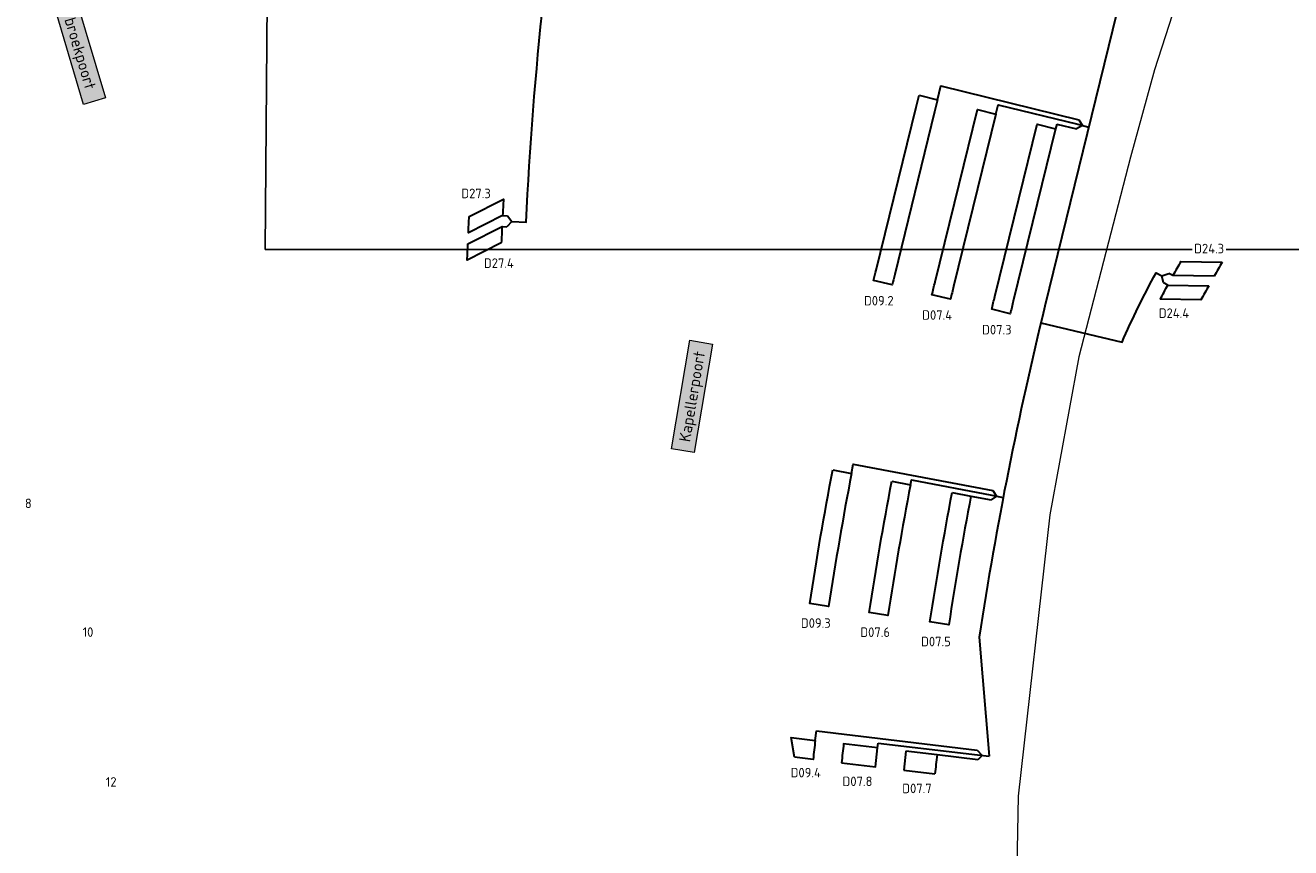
# Model space of a CAD drawing. Header units: metres. Extents: x 196669 to 197735, y 355514 to 356669.
# Tile 4 of 28: x 197008 to 197074, y 355651 to 355694. Entities that reach past the tile are written whole.
import ezdxf
from ezdxf.enums import TextEntityAlignment as Align
from ezdxf.lldxf.tags import DXFTag

# ---------------------------------------------------------------- set-up
doc = ezdxf.new("R2010")
doc.units = ezdxf.units.M
for name, color, linetype, lineweight in [('B-WE-KL-DATA_HDPE40-G', 104, 'KL-GLASVEZEL-N', 20), ('B-WE-OG-BEBOUWING_HUISNUMMER-T35', 252, 'Continuous', 9), ('B-WE-OG-BEBOUWING_STRAATNAAM-T35', 7, 'Continuous', 9), ('N-WE-KL-VRI_KABEL-G', 30, 'Continuous', 30), ('N-WE-KL-VRI_UITSLIJPER-G', 130, 'Continuous', 30), ('N-WE-VW-VRI-ONTRUIMINGSTIJDEN_OTTO-G', 7, 'Continuous', 25), ('N-WE-VW-VRI_DETECTIELUS-G', 3, 'Continuous', 30), ('N-WE-VW-VRI_DETECTIELUS-T25', 7, 'Continuous', 30)]:
    doc.layers.add(name, color=color, linetype=linetype, lineweight=lineweight)
doc.styles.add('NLCS-ISO-M200-T25', font='NLCS-ISO.ttf', dxfattribs={"height": 0.5})
doc.styles.add('NLCS-ISO-M200-T30', font='NLCS-ISO.ttf', dxfattribs={"height": 0.6})
doc.styles.get("Standard").update_dxf_attribs({"font": 'Microsoft JhengHei.ttf'})
tags = doc.linetypes.add('KL-GLASVEZEL-N', pattern='A,4,-1,[101,NLCS.SHX,S=0.5,R=0,X=0,Y=0],-1,4,-1,["G",Standard,S=1,R=0,X=-0.25,Y=-0.5],-1.5', length=12.5).pattern_tags.tags
tags[18] = DXFTag(74, 10)

msp = doc.modelspace()

# ---------------------------------------------------------------- linework, layer by layer
at = {"layer": 'B-WE-KL-DATA_HDPE40-G', "ltscale": 0.2, "flags": 128}
msp.add_lwpolyline([(197075.567, 355702.318), (197073.842, 355700.742), (197068.528, 355696.526), (197067.024, 355691.862), (197065.775, 355687.277), (197063.057, 355676.807), (197061.538, 355668.524), (197059.873, 355653.776), (197059.508, 355634.173), (197060.887, 355605.642), (197061.095, 355604.492)], dxfattribs=at)
at = {"layer": 'N-WE-KL-VRI_KABEL-G'}
msp.add_line((197057.743, 355655.929), (197058.351, 355655.857), dxfattribs=at)
at = {"layer": 'N-WE-KL-VRI_KABEL-G', "flags": 128}
for points in [[(197033.322, 355683.908), (197034.071, 355683.872, -0.029321), (197036.581, 355707.222, -0.436306), (197039.03, 355708.834, 0.436306)], [(197068.989, 355702.379, 0.137047), (197065.063, 355694.863), (197061.285, 355679.468, 0.022199), (197057.834, 355662.11), (197058.351, 355655.857)], [(197061.073, 355678.597), (197065.327, 355677.573, -0.020087), (197067.111, 355681.225), (197067.42, 355681.058)]]:
    msp.add_lwpolyline(points, format="xyb", dxfattribs=at)
for points in [[(197063.067, 355689.249), (197063.25, 355688.946), (197062.948, 355688.763)], [(197063.008, 355689.006), (197063.59, 355688.863)], [(197033.086, 355684.207), (197033.322, 355683.908), (197033.058, 355683.633)], [(197067.506, 355680.69), (197067.42, 355681.058), (197067.774, 355681.189)], [(197058.553, 355669.793), (197058.751, 355669.501), (197058.459, 355669.302)], [(197058.506, 355669.548), (197059.095, 355669.435)], [(197057.722, 355656.183), (197057.996, 355655.899), (197057.764, 355655.675)]]:
    msp.add_lwpolyline(points, dxfattribs=at)
at = {"layer": 'N-WE-KL-VRI_UITSLIJPER-G'}
for p, q in [((197061.904, 355689.019), (197061.844, 355688.776)), ((197049.237, 355656.69), (197049.296, 355657.186)), ((197049.296, 355657.186), (197057.722, 355656.183)), ((197052.536, 355656.549), (197057.743, 355655.929)), ((197057.764, 355655.675), (197055.627, 355655.929))]:
    msp.add_line(p, q, dxfattribs=at)
at = {"layer": 'N-WE-KL-VRI_UITSLIJPER-G', "flags": 128}
for points in [[(197055.653, 355690.296), (197055.832, 355691.024), (197063.067, 355689.249)], [(197058.712, 355689.545), (197058.831, 355690.031), (197063.008, 355689.006)], [(197061.904, 355689.019), (197062.948, 355688.763)], [(197032.837, 355684.22), (197033.086, 355684.207)], [(197032.809, 355683.645), (197033.058, 355683.633)], [(197067.726, 355680.573), (197067.506, 355680.69)], [(197067.994, 355681.069), (197067.774, 355681.189)], [(197051.135, 355670.693), (197051.228, 355671.186), (197058.553, 355669.793)], [(197054.232, 355670.105), (197054.279, 355670.351), (197058.506, 355669.548)], [(197057.4, 355669.503), (197058.459, 355669.302)], [(197052.506, 355656.301), (197052.536, 355656.549)]]:
    msp.add_lwpolyline(points, dxfattribs=at)
at = {"layer": 'N-WE-VW-VRI-ONTRUIMINGSTIJDEN_OTTO-G', "color": 254}
msp.add_lwpolyline([(197020.39, 355682.449), (197101.769, 355682.449), (197102.386, 355760.421), (197021.007, 355760.421)], close=True, dxfattribs=at)
at = {"layer": 'N-WE-VW-VRI_DETECTIELUS-G'}
for p, q in [((197068.409, 355681.812), (197070.588, 355681.778)), ((197070.153, 355681.035), (197067.994, 355681.069)), ((197053.996, 355656.123), (197053.88, 355655.13)), ((197055.627, 355655.929), (197053.996, 355656.123)), ((197053.88, 355655.13), (197055.51, 355654.936))]:
    msp.add_line(p, q, dxfattribs=at)
at = {"layer": 'N-WE-VW-VRI_DETECTIELUS-G', "flags": 128}
for points in [[(197054.682, 355690.534), (197055.653, 355690.296), (197055.499, 355689.667), (197053.403, 355681.125, 0.000692), (197053.271, 355680.584), (197052.299, 355680.822, -0.000689), (197052.432, 355681.363), (197054.528, 355689.905)], [(197056.779, 355685.861), (197057.741, 355689.783), (197058.712, 355689.545), (197057.75, 355685.622), (197056.494, 355680.505, 0.00086), (197056.33, 355679.833), (197055.359, 355680.071, -0.000856), (197055.523, 355680.743)], [(197059.911, 355685.092), (197060.873, 355689.015), (197061.844, 355688.776), (197060.882, 355684.854), (197059.626, 355679.736, 0.000874), (197059.462, 355679.064), (197058.491, 355679.303, -0.000869), (197058.655, 355679.975)], [(197031.082, 355684.171), (197032.882, 355685.084, 0.001072), (197032.837, 355684.22), (197031.041, 355683.309, -0.00106)], [(197031.016, 355682.736), (197032.809, 355683.645, 0.001068), (197032.77, 355682.784), (197030.982, 355681.877, -0.001056)], [(197069.872, 355680.539, 0.004429), (197069.465, 355679.795), (197067.338, 355679.829, -0.004216), (197067.726, 355680.573)], [(197050.152, 355670.879), (197051.135, 355670.693, 0.008791), (197049.938, 355663.721), (197048.95, 355663.873, -0.008791)], [(197053.25, 355670.291), (197054.232, 355670.105, 0.008654), (197053.051, 355663.243), (197052.063, 355663.395, -0.008654)], [(197056.418, 355669.69), (197057.4, 355669.503, 0.008651), (197056.239, 355662.754), (197055.251, 355662.906, -0.008652)], [(197048.15, 355655.812), (197047.98, 355656.839), (197049.237, 355656.69, 0.001244), (197049.122, 355655.696)], [(197050.612, 355655.519), (197052.391, 355655.307), (197052.506, 355656.301), (197050.726, 355656.513, 0.001254)]]:
    msp.add_lwpolyline(points, format="xyb", close=True, dxfattribs=at)
at = {"layer": 'N-WE-VW-VRI_DETECTIELUS-G'}
for centre, radius, start, end in [((197111.645, 355657.202), 49.75, 150.35152, 151.33212), ((197111.645, 355657.202), 47.85, 149.09602, 150.12769), ((197254.94, 355631.949), 200.75, 173.13938, 173.42479)]:
    msp.add_arc(centre, radius, start, end, dxfattribs=at)

# ---------------------------------------------------------------- texts
at = {"layer": 'B-WE-OG-BEBOUWING_HUISNUMMER-T35', "style": 'NLCS-ISO-M200-T25'}
for s, p in [('8', (197007.961, 355669.127)), ('10', (197011.091, 355662.373)), ('12', (197012.308, 355654.516))]:
    msp.add_text(s, height=0.5, dxfattribs=at).set_placement(p, align=Align.MIDDLE)
at = {"layer": 'B-WE-OG-BEBOUWING_STRAATNAAM-T35', "char_height": 0.6, "attachment_point": 2, "style": 'NLCS-ISO-M200-T30', "bg_fill": 17, "box_fill_scale": 1.5, "bg_fill_color": 256, "bg_fill_true_color": 14737364, "bg_fill_transparency": 0}
for s, insert, width, rotation in [('Zwartbroekpoort', (197010.691, 355693.773), 6.64013, 286.6), ('Kapellerpoort', (197042.475, 355674.782), 5.17056, 80.46812)]:
    msp.add_mtext(s, dxfattribs=dict(at, insert=insert, width=width, rotation=rotation))
at = {"layer": 'N-WE-VW-VRI_DETECTIELUS-T25', "char_height": 0.5, "attachment_point": 2, "style": 'NLCS-ISO-M200-T25', "bg_fill": 3, "box_fill_scale": 1.2, "bg_fill_color": 256, "bg_fill_transparency": 0}
for s, insert in [('D09.2', (197052.569, 355680.005)), ('D07.4', (197055.629, 355679.254)), ('D09.3', (197049.265, 355663.096)), ('D07.6', (197052.378, 355662.618)), ('D07.5', (197055.566, 355662.128)), ('D09.4', (197048.738, 355655.252)), ('D07.8', (197051.451, 355654.795)), ('D07.7', (197054.571, 355654.424))]:
    msp.add_mtext(s, dxfattribs=dict(at, insert=insert))

# ---------------------------------------------------------------- next in the draw order: texts
for s, insert in [('D27.3', (197031.445, 355685.631)), ('D24.3', (197069.895, 355682.74)), ('D27.4', (197032.642, 355681.975)), ('D24.4', (197068.05, 355679.352)), ('D07.3', (197058.761, 355678.485))]:
    msp.add_mtext(s, dxfattribs=dict(at, insert=insert))

doc.saveas('drawing.dxf')
